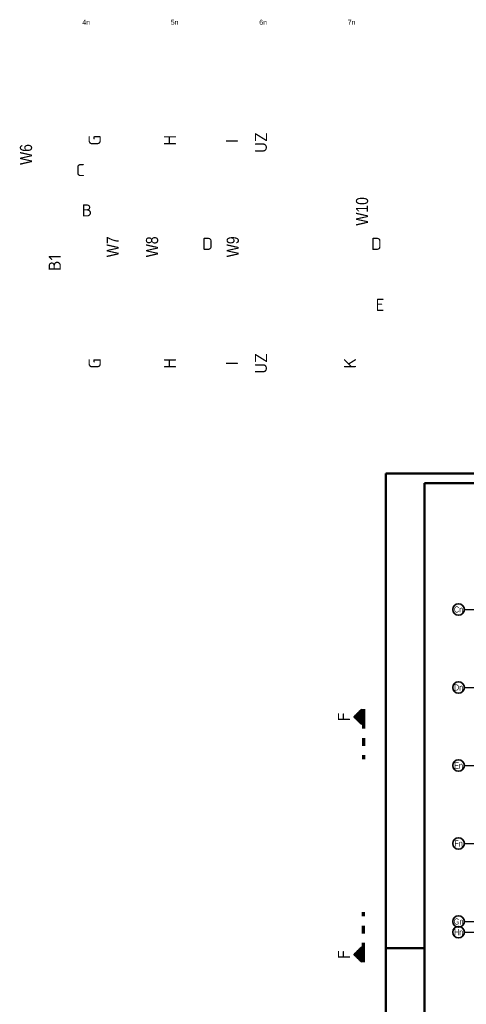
# Model space of a CAD drawing. Header units: millimetres. Extents: x -4.8 to 37.2, y -12 to 28.3.
# Tile 17 of 82: x -4.8 to 1, y 14.1 to 26.9. Entities that reach past the tile are written whole.
import ezdxf
from ezdxf.enums import TextEntityAlignment as Align

# ---------------------------------------------------------------- set-up
doc = ezdxf.new("R2010")
doc.units = ezdxf.units.MM
doc.linetypes.add('DASHDOTX2', pattern=[2, 1, -0.5, 0, -0.5])
doc.layers.add('Achsen', color=7, linetype='Continuous', lineweight=20)
doc.styles.add('Arial Narrow', font='ARIALN.TTF')
doc.styles.add('isocp', font='isocp', dxfattribs={"width": 1.1})
pattern_1 = [(90, (0, 0), (-0.01, 6e-19), [])]

msp = doc.modelspace()

# ---------------------------------------------------------------- hatches: boundary and pattern name
at = {"lineweight": 50}
h = msp.add_hatch(dxfattribs=at)
h.set_pattern_fill('Mau', color=4, scale=0.01, angle=90, style=0, pattern_type=2)
h.set_pattern_definition(pattern_1)
h.paths.add_polyline_path([(-0.316658, 17.75852), (-0.316658, 17.95852), (-0.416658, 17.85852)])
h = msp.add_hatch(dxfattribs=at)
h.set_pattern_fill('Mau', color=4, scale=0.01, angle=90, style=0, pattern_type=2)
h.set_pattern_definition(pattern_1)
h.paths.add_polyline_path([(-0.316658, 14.866551), (-0.416658, 14.766551), (-0.316658, 14.666551)])

# ---------------------------------------------------------------- linework, layer by layer
at = {"color": 4, "linetype": 'Continuous', "lineweight": 50}
for p, q in [((36.25, 21.025), (0, 21.025)), ((0, 21.025), (0, 0)), ((36.125, 20.9), (0.5, 20.9)), ((0.5, 20.9), (0.5, 0.125))]:
    msp.add_line(p, q, dxfattribs=at)
at = {"color": 2, "linetype": 'Continuous', "lineweight": 35}
for p, q in [((-0.316658, 17.95852), (-0.416658, 17.85852)), ((-0.316658, 17.95852), (-0.316658, 17.75852)), ((-0.416658, 17.85852), (-0.316658, 17.75852)), ((-0.416658, 14.766551), (-0.316658, 14.866551)), ((-0.316658, 14.666551), (-0.316658, 14.866551)), ((-0.316658, 14.666551), (-0.416658, 14.766551))]:
    msp.add_line(p, q, dxfattribs=at)
at = {"color": 1, "linetype": 'DASHDOTX2', "lineweight": 70, "ltscale": 0.25}
for p, q in [((-0.291658, 17.95852), (-0.291658, 17.30852)), ((-0.291658, 14.666551), (-0.291658, 15.316551))]:
    msp.add_line(p, q, dxfattribs=at)
at = {"color": 4, "linetype": 'Continuous', "lineweight": 50, "ltscale": 4}
msp.add_line((0, 14.85), (0.5, 14.85), dxfattribs=at)
at = {"layer": 'Achsen', "color": 3, "linetype": 'DASHDOTX2', "lineweight": 25, "ltscale": 0.25}
for p, q in [((1.01827, 19.256136), (6.489945, 19.256136)), ((1.01827, 18.241136), (6.489945, 18.241136)), ((1.01827, 17.226136), (6.489945, 17.226136)), ((1.01827, 16.211136), (6.489945, 16.211136)), ((1.01827, 15.196136), (6.489945, 15.196136)), ((1.01827, 15.057386), (6.489945, 15.057386))]:
    msp.add_line(p, q, dxfattribs=at)
at = {"layer": 'Achsen', "color": 2, "linetype": 'Continuous', "lineweight": 35}
for centre in [(0.94327, 19.256136), (0.94327, 18.241136), (0.94327, 17.226136), (0.94327, 16.211136), (0.94327, 15.196136), (0.94327, 15.057386)]:
    msp.add_circle(centre, 0.075, dxfattribs=at)

# ---------------------------------------------------------------- texts
at = {"color": 3, "lineweight": 25, "style": 'Arial Narrow'}
for s, p in [('4n', (-3.896969, 26.895861)), ('5n', (-2.746969, 26.895861)), ('6n', (-1.596969, 26.895861)), ('7n', (-0.447369, 26.895861))]:
    msp.add_text(s, height=0.065, dxfattribs=at).set_placement(p, align=Align.MIDDLE_CENTER)
at = {"color": 2, "lineweight": 35, "style": 'isocp', "width": 1.15}
for s, p in [('G', (-3.706809, 25.360651)), ('H', (-2.728913, 25.360651)), ('UZ', (-1.546122, 25.331273)), ('I', (-1.923835, 25.351161)), ('B1', (-4.226179, 23.767841)), ('UZ', (-1.546122, 22.458237)), ('G', (-3.706809, 22.458237)), ('H', (-2.728913, 22.458237)), ('I', (-1.923835, 22.458237)), ('K', (-0.388947, 22.458237)), ('F', (-0.466658, 17.85852)), ('F', (-0.466658, 14.766551))]:
    msp.add_text(s, height=0.1575, rotation=90, dxfattribs=at).set_placement(p, align=Align.CENTER)
at = {"color": 1, "lineweight": 70, "style": 'Arial Narrow'}
for s, p in [('W6', (-4.599754, 25.039904)), ('W10', (-0.232459, 24.249601)), ('W7', (-3.474117, 23.838724)), ('W8', (-2.961586, 23.838724)), ('W9', (-1.912546, 23.838724))]:
    msp.add_text(s, height=0.1575, rotation=90, dxfattribs=at).set_placement(p)
at = {"color": 2, "lineweight": 35, "style": 'isocp', "width": 1.15}
for s, p in [('C', (-3.97197, 24.894006)), ('B', (-3.887348, 24.369214)), ('D', (-2.319012, 23.93439)), ('D', (-0.124228, 23.93439)), ('E', (-0.07782, 23.140725))]:
    msp.add_text(s, height=0.1575, dxfattribs=at).set_placement(p, align=Align.CENTER)
at = {"layer": 'Achsen', "color": 2, "lineweight": 35, "style": 'Arial Narrow'}
for s, p in [('Cn', (0.94327, 19.255929)), ('Dn', (0.94327, 18.240929)), ('En', (0.94327, 17.225929)), ('Fn', (0.94327, 16.210929)), ('Gn', (0.94327, 15.195929)), ('Hn', (0.94327, 15.057179))]:
    msp.add_text(s, height=0.07875, dxfattribs=at).set_placement(p, align=Align.MIDDLE_CENTER)

doc.saveas('drawing.dxf')
